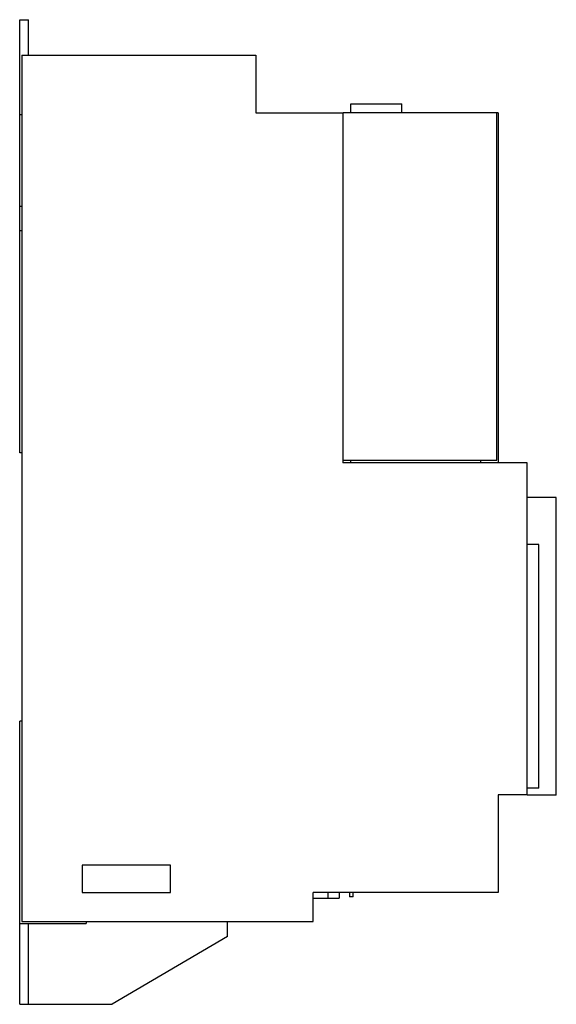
# Model space of a CAD drawing. Header units: millimetres. Extents: x 55 to 240, y 33 to 374.
import ezdxf

# ---------------------------------------------------------------- set-up
doc = ezdxf.new("R2010")
doc.units = ezdxf.units.MM
doc.header["$LTSCALE"] = 26.472882
doc.layers.add('00_COMPONENTS_2', color=7, linetype='CONTINUOUS')

msp = doc.modelspace()

# ---------------------------------------------------------------- linework, layer by layer
at = {"layer": '00_COMPONENTS_2', "color": 7, "linetype": 'Continuous'}
for p, q in [((54.65, 224.06), (54.65, 374.06)), ((54.65, 374.06), (57.65, 374.06)), ((57.65, 361.76), (57.65, 374.06)), ((55.35, 361.76), (55.35, 61.76)), ((55.35, 361.76), (136.4, 361.76)), ((136.4, 361.76), (136.4, 341.76)), ((169.3, 341.96), (169.3, 344.96)), ((169.3, 344.96), (187, 344.96)), ((187, 341.96), (187, 344.96)), ((55.35, 341.06), (54.65, 341.06)), ((136.4, 341.76), (166.53, 341.76)), ((166.53, 341.76), (166.53, 220.56)), ((166.65, 221.56), (166.65, 341.96)), ((166.65, 341.96), (219.85, 341.96)), ((219.85, 221.56), (219.85, 341.96)), ((220.35, 341.76), (219.85, 341.76)), ((220.35, 341.76), (220.35, 220.56)), ((54.65, 309.46), (55.35, 309.46)), ((54.65, 301.06), (55.3, 301.06)), ((55.35, 224.06), (54.65, 224.06)), ((230.35, 220.56), (166.53, 220.56)), ((166.65, 221.56), (219.85, 221.56)), ((169.25, 221.56), (169.25, 220.56)), ((214.35, 220.56), (214.35, 221.56)), ((230.35, 105.46), (230.35, 220.56)), ((240.45, 208.54), (230.35, 208.54)), ((240.45, 105.46), (240.45, 208.54)), ((234.45, 192.28), (230.35, 192.28)), ((234.45, 107.96), (234.45, 192.28)), ((54.65, 33.06), (54.65, 131.06)), ((55.35, 131.06), (54.65, 131.06)), ((234.45, 107.96), (230.35, 107.96)), ((230.35, 105.56), (220.35, 105.56)), ((220.35, 105.56), (220.35, 71.76)), ((240.45, 105.46), (230.35, 105.46)), ((106.87, 81.28), (76.32, 81.28)), ((76.32, 81.28), (76.32, 71.73)), ((106.87, 71.73), (106.87, 81.28)), ((76.32, 71.73), (106.87, 71.73)), ((220.35, 71.76), (156.25, 71.76)), ((156.25, 61.76), (156.25, 71.76)), ((161.35, 71.76), (161.35, 69.86)), ((165.22, 71.76), (165.22, 69.86)), ((168.87, 71.76), (168.87, 70.29)), ((170.07, 70.29), (170.07, 71.76)), ((156.25, 69.86), (165.22, 69.86)), ((170.07, 70.29), (168.87, 70.29)), ((55.35, 61.76), (156.25, 61.76)), ((77.65, 61.76), (77.65, 61.06)), ((126.65, 56.56), (126.65, 61.76)), ((54.65, 61.06), (77.65, 61.06)), ((57.65, 33.06), (57.65, 61.06)), ((126.65, 56.56), (86.65, 33.06)), ((54.65, 33.06), (86.65, 33.06))]:
    msp.add_line(p, q, dxfattribs=at)

doc.saveas('drawing.dxf')
